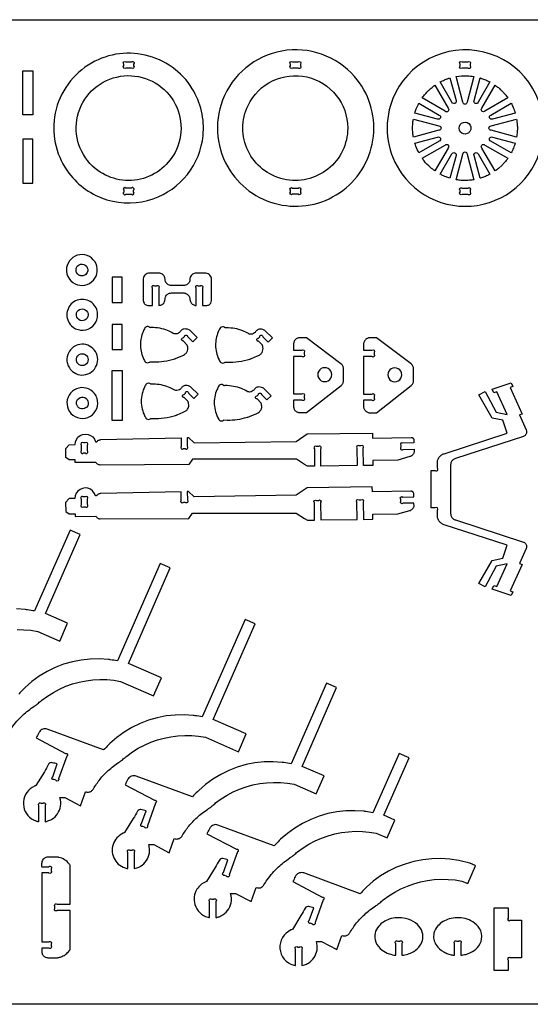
# Model space of a CAD drawing. Extents: x -56 to 89, y -25 to 54.
# Tile 3 of 5: x -9 to 31, y -25 to 54. Entities that reach past the tile are written whole.
import ezdxf

# ---------------------------------------------------------------- set-up
doc = ezdxf.new("R2010")
doc.units = 0
doc.header["$MEASUREMENT"] = 0
doc.layers.get('0').update_dxf_attribs({"linetype": 'CONTINUOUS'})
doc.layers.add('SECTIONCUTEDGES', color=18, linetype='CONTINUOUS')

msp = doc.modelspace()

# ---------------------------------------------------------------- linework, layer by layer
for points in [[(88.794, 53.577), (88.794, -25.029), (-56.222, -25.029), (-56.222, 53.577)], [(-8.448, 45.982), (-9.245, 45.982), (-9.245, 49.482), (-8.448, 49.482)], [(-1.311, 21.574), (-2.108, 21.574), (-2.108, 25.561), (-1.311, 25.561)]]:
    msp.add_lwpolyline(points, close=True)
at = {"layer": 'SECTIONCUTEDGES'}
for points in [[(7.309, 41.519, 0.43471), (16.311, 39.949, 0.435012), (17.247, 49.034, 0.263114), (11.446, 51.075, 0.263168), (6.708, 47.157, 0.118408), (6.332, 44.264, 0.118485)], [(21.028, 41.274, 0.325322), (28.015, 38.983, 0.325497), (32.341, 44.924, 0.371858), (27.008, 51.104, 0.371962), (20.117, 46.731, 0.115164), (19.935, 43.894, 0.115322)], [(-5.564, 41.32, 0.158451), (-2.528, 39.205, 0.158579), (1.169, 39.281, 0.143083), (3.898, 41.226, 0.143219), (5.149, 44.332, 0.081543), (5.024, 46.277, 0.08205), (4.286, 48.069, 0.41824), (-4.019, 49.96, 0.217104), (-6.709, 45.81, 0.09957), (-6.588, 43.445, 0.099953)], [(-1.016, 50.215), (-0.573, 50.215, -1), (-0.396, 50.038), (-0.396, 49.891, -1), (-0.573, 49.715), (-1.016, 49.715, -1), (-1.193, 49.891), (-1.193, 50.038, -1)], [(12.298, 50.215), (12.741, 50.215, -1), (12.918, 50.038), (12.918, 49.891, -1), (12.741, 49.715), (12.298, 49.715, -1), (12.121, 49.891), (12.121, 50.038, -1)], [(26.294, 49.712), (25.851, 49.712, -1), (25.674, 49.888), (25.674, 50.035, -1), (25.851, 50.212), (26.294, 50.212, -1), (26.471, 50.035), (26.471, 49.888, -1)], [(-3.459, 41.697, -0.621062), (-1.743, 49.001, -0.621375), (3.016, 43.204, -0.233521), (0.149, 40.85, -0.233759)], [(16.699, 44.925, -0.481507), (11.584, 40.845, -0.481693), (8.745, 46.739, -0.349808), (13.447, 49.003, -0.349977)], [(24.864, 48.929), (25.35, 47.117, -1), (25.026, 46.983), (24.088, 48.606, -0.012176), (24.44, 48.774, -0.019565), (24.665, 48.864, -0.009363), (24.764, 48.897, 0.003121)], [(26.787, 49.044), (26.24, 47.002, -1), (25.898, 47.002), (25.351, 49.044, -0.057699), (26.247, 49.1, -0.024823)], [(28.052, 48.61), (27.112, 46.983, -1), (26.788, 47.117), (27.274, 48.932, 0.006199), (27.293, 48.927, -0.0186), (27.312, 48.922), (27.7, 48.78, -0.018388), (27.877, 48.697, 0.006129)], [(23.662, 48.345), (24.72, 46.513, -1), (24.478, 46.272), (22.648, 47.329, -0.014778), (22.894, 47.642, -0.028539), (23.18, 47.949, -0.018438), (23.358, 48.106, -0.011345)], [(29.491, 47.33), (27.66, 46.272, -1), (27.419, 46.514), (28.476, 48.344, 0.006303), (28.606, 48.25, -0.01891), (28.734, 48.153, -0.017187), (28.888, 48.017, -0.012321), (29.09, 47.817, -0.018926), (29.257, 47.629, -0.012469)], [(22.384, 46.904), (24.009, 45.966, -1), (23.875, 45.642), (22.064, 46.127, -0.012918), (22.175, 46.449, -0.018758), (22.266, 46.666, -0.010898), (22.324, 46.785, 0.003632)], [(30.076, 46.127), (28.264, 45.642, -1), (28.129, 45.966), (29.753, 46.904, -0.026072), (29.914, 46.567, -0.02074)], [(21.948, 45.64), (23.99, 45.093, -1), (23.99, 44.752), (21.948, 44.205, 0.006429), (21.924, 44.352, -0.01929), (21.903, 44.5), (21.881, 44.923), (21.903, 45.345, -0.018896), (21.923, 45.493, 0.006298)], [(30.191, 44.205), (28.148, 44.752, -1), (28.148, 45.093), (30.19, 45.641, -0.005477), (30.229, 45.33, -0.027167), (30.252, 44.945, -0.022163), (30.24, 44.623, -0.016966)], [(26.251, 44.483, -0.761731), (25.689, 45.206, -0.761062), (26.542, 44.874, -0.135678), (26.451, 44.639, -0.135247)], [(22.06, 43.717), (23.875, 44.203, -1), (24.009, 43.879), (22.385, 42.942, -0.020623), (22.144, 43.473, -0.019978), (22.07, 43.68, -0.019766), (22.065, 43.698, 0.006588)], [(29.754, 42.942), (28.13, 43.88, -1), (28.264, 44.203), (30.075, 43.718, -0.023422), (29.936, 43.331, -0.022486)], [(22.647, 42.516), (24.478, 43.573, -1), (24.72, 43.332), (23.663, 41.501, -0.019294), (23.315, 41.777, -0.045903), (22.809, 42.3, -0.008546), (22.733, 42.397, -0.007227)], [(28.476, 41.501), (27.419, 43.332, -1), (27.66, 43.573), (29.491, 42.516, -0.014529), (29.22, 42.17, -0.022653), (29.03, 41.962), (28.734, 41.693, -0.018394), (28.606, 41.595, 0.006131)], [(24.088, 41.238), (25.026, 42.862, -1), (25.35, 42.728), (24.865, 40.917, -0.012234), (24.552, 41.025, -0.017991), (24.345, 41.111, -0.010478), (24.216, 41.174, 0.003492)], [(25.351, 40.801), (25.899, 42.844, -1), (26.24, 42.844), (26.787, 40.802, -0.013089), (26.422, 40.757, -0.036535), (25.861, 40.744, -0.015577), (25.635, 40.762, -0.012352)], [(27.275, 40.914), (26.789, 42.728, -1), (27.112, 42.862), (28.052, 41.236, 0.006248), (27.877, 41.148, -0.018746), (27.7, 41.065), (27.312, 40.923, -0.018599), (27.294, 40.918, 0.006199)], [(-1.016, 39.636), (-0.573, 39.636, 1), (-0.396, 39.813), (-0.396, 39.96, 1), (-0.573, 40.136), (-1.016, 40.136, 1), (-1.193, 39.96), (-1.193, 39.813, 1)], [(12.298, 40.136), (12.741, 40.136, -1), (12.918, 39.96), (12.918, 39.813, -1), (12.741, 39.636), (12.298, 39.636, -1), (12.121, 39.813), (12.121, 39.96, -1)], [(26.471, 39.957), (26.471, 39.81, -1), (26.294, 39.634), (25.851, 39.634, -1), (25.674, 39.81), (25.674, 39.957, -1), (25.851, 40.134), (26.294, 40.134, -1)], [(-5.403, 32.725, 0.75949), (-3.337, 33.89, 0.759547), (-5.708, 33.961, 0.136656), (-5.727, 33.3, 0.136693)], [(-4.883, 33.277, -0.296821), (-4.955, 33.805, -0.226812), (-4.651, 34.053, -0.287658), (-4.166, 33.891, -0.292131), (-4.106, 33.39, -0.2076), (-4.385, 33.149, -0.142803), (-4.674, 33.143, -0.06574), (-4.769, 33.183, -0.08291)], [(1.107, 30.765), (1.107, 32.148, 0.08601), (1.097, 32.165, -0.186349), (1.071, 32.239, -0.284949), (1.143, 32.349, -0.285005), (1.274, 32.333, -0.066648), (1.279, 32.329, 0.145329), (1.284, 32.325), (1.442, 32.325, 0.08601), (1.459, 32.335, -0.186349), (1.534, 32.361, -0.284949), (1.644, 32.289, -0.285005), (1.628, 32.158, -0.066648), (1.623, 32.153, 0.145329), (1.619, 32.148), (1.619, 30.765, 0.052408), (1.765, 30.79, 0.128325), (1.971, 30.911, 0.197605), (2.115, 31.256, -0.097222), (2.155, 31.453, -0.148336), (2.333, 31.67, -0.139985), (2.615, 31.761), (3.599, 31.761, -0.145828), (3.889, 31.664, -0.209993), (4.092, 31.328, -0.026239), (4.1, 31.237, 0.09194), (4.135, 31.072, 0.131652), (4.291, 30.868, 0.131653), (4.53, 30.769, 0.024549), (4.562, 30.766, -0.008181), (4.595, 30.765), (4.595, 32.148, 0.08601), (4.585, 32.165, -0.186349), (4.558, 32.239, -0.284949), (4.631, 32.349, -0.285005), (4.762, 32.333, -0.066648), (4.766, 32.329, 0.145329), (4.771, 32.325), (4.918, 32.325, 0.079593), (4.937, 32.336, -0.210465), (5.024, 32.36, -0.269976), (5.123, 32.281, -0.269963), (5.103, 32.157, -0.065724), (5.098, 32.153, 0.145463), (5.095, 32.148), (5.095, 30.765, 0.002017), (5.451, 30.768, 0.096696), (5.584, 30.796, 0.147636), (5.757, 30.939, 0.140954), (5.828, 31.163), (5.828, 32.848, 0.17911), (5.693, 33.185, 0.186027), (5.381, 33.343, 0.012625), (5.364, 33.345, 0.006307), (5.33, 33.346), (4.595, 33.346, 0.145828), (4.305, 33.249, 0.209993), (4.101, 32.913, 0.026239), (4.094, 32.822, -0.09194), (4.059, 32.657, -0.148336), (3.881, 32.441, -0.139985), (3.599, 32.35), (2.615, 32.35, -0.145828), (2.325, 32.447, -0.209993), (2.121, 32.783, -0.026239), (2.114, 32.874, 0.09194), (2.079, 33.039, 0.148336), (1.901, 33.255, 0.139985), (1.619, 33.346), (0.872, 33.346, 0.17911), (0.535, 33.211, 0.186027), (0.377, 32.899, 0.012625), (0.375, 32.882, 0.006307), (0.374, 32.848), (0.374, 31.163, 0.17911), (0.482, 30.894, 0.185411), (0.732, 30.767, 0.029365), (0.807, 30.764, -0.004893)], [(-5.371, 29.147, 0.351914), (-3.838, 28.98, 0.351881), (-3.345, 30.441, 0.47942), (-5.163, 31.055, 0.479384)], [(-4.866, 29.717, -0.256361), (-4.951, 30.165, -0.256996), (-4.619, 30.476, -0.591095), (-4.053, 29.872, -0.591899)], [(4.335, 27.858), (4.675, 28.194), (4.107, 28.767, 0.061834), (4.025, 28.817, 0.071753), (3.798, 28.881, 0.070796), (3.623, 28.881, 0.180454), (3.382, 28.747, 0.028701), (3.324, 28.672, -0.064537), (3.261, 28.6, -0.217452), (2.891, 28.49, -0.101565), (2.772, 28.532, 0.041153), (2.319, 28.758, 0.049712), (1.689, 28.938, 0.047932), (1.013, 28.996, 0.029051), (0.935, 28.99, -0.120977), (0.916, 28.992, -0.127528), (0.897, 29.005, 0.109877), (0.826, 29.058, 0.146598), (0.679, 29.078, 0.139937), (0.538, 29.012, 0.08355), (0.503, 28.97, 0.02938), (0.352, 28.668, 0.101616), (0.141, 27.639, 0.099445), (0.352, 26.587, 0.034322), (0.499, 26.295, 0.123945), (0.563, 26.23, 0.1368), (0.717, 26.187, 0.136799), (0.871, 26.23, 0.077822), (0.892, 26.248, -0.14103), (0.916, 26.263), (1.182, 26.25, 0.043069), (2.027, 26.304, 0.041404), (2.884, 26.507, 0.004978), (2.962, 26.534, 0.008098), (3.01, 26.551), (3.486, 26.753, 0.024375), (3.675, 26.853, 0.129126), (3.857, 27.038, 0.09051), (3.926, 27.235, 0.090384), (3.922, 27.445, 0.012931), (3.891, 27.58, 0.06611), (3.881, 27.606), (3.559, 27.93, 0.08601), (3.54, 27.935, -0.186349), (3.469, 27.969, -0.284949), (3.443, 28.098, -0.285005), (3.547, 28.179, -0.066648), (3.554, 28.179, 0.145329), (3.56, 28.18), (3.664, 28.283, 0.08601), (3.669, 28.302, -0.186349), (3.703, 28.373, -0.284949), (3.833, 28.399, -0.285005), (3.913, 28.295, -0.066648), (3.913, 28.288, 0.145329), (3.914, 28.282)], [(10.341, 27.837), (10.681, 28.174), (10.114, 28.746, 0.061834), (10.031, 28.796, 0.071753), (9.805, 28.861, 0.070796), (9.63, 28.86, 0.180454), (9.389, 28.727, 0.028701), (9.331, 28.651, -0.064537), (9.268, 28.58, -0.217452), (8.898, 28.469, -0.101565), (8.779, 28.512, 0.041153), (8.325, 28.737, 0.049712), (7.696, 28.918, 0.047932), (7.019, 28.975, 0.029051), (6.942, 28.969, -0.120977), (6.922, 28.972, -0.143915), (6.899, 28.989, 0.106181), (6.857, 29.025, 0.153336), (6.696, 29.057, 0.153374), (6.545, 28.992, 0.08355), (6.51, 28.949, 0.02938), (6.359, 28.648, 0.105944), (6.148, 27.573, 0.10377), (6.396, 26.483, 0.006426), (6.416, 26.442, 0.006464), (6.436, 26.402, 0.0153), (6.512, 26.267, 0.121465), (6.57, 26.209, 0.1368), (6.724, 26.166, 0.136799), (6.877, 26.209, 0.078657), (6.899, 26.227, -0.143569), (6.922, 26.242, -0.1092), (6.949, 26.244, 0.026431), (7.056, 26.234, 0.044729), (7.984, 26.278, 0.044729), (8.89, 26.486, 0.004978), (8.969, 26.513, 0.008098), (9.016, 26.53), (9.492, 26.732, 0.024375), (9.682, 26.832, 0.129126), (9.863, 27.017, 0.09051), (9.935, 27.219, 0.094759), (9.929, 27.424, 0.002266), (9.899, 27.554, 0.072469), (9.887, 27.585), (9.566, 27.909, 0.08601), (9.546, 27.914, -0.186349), (9.475, 27.948, -0.284949), (9.449, 28.078, -0.285005), (9.554, 28.158, -0.066648), (9.56, 28.158, 0.145329), (9.567, 28.159), (9.671, 28.262, 0.08601), (9.676, 28.281, -0.186349), (9.71, 28.352, -0.284949), (9.839, 28.379, -0.285005), (9.92, 28.274, -0.066648), (9.92, 28.268, 0.145329), (9.921, 28.261)], [(-5.41, 25.613, 0.275549), (-4.203, 25.245, 0.275918), (-3.307, 26.132, 0.271811), (-3.651, 27.331, 0.271922), (-4.865, 27.615, 0.199937), (-5.584, 27.014, 0.143119), (-5.723, 26.314, 0.083089), (-5.628, 25.945, 0.079579)], [(12.376, 27.191), (13.036, 27.191, -1), (13.213, 27.014), (13.213, 26.867, -1), (13.036, 26.691), (12.376, 26.691), (12.376, 23.703), (13.036, 23.703, -1), (13.213, 23.526), (13.213, 23.379, -1), (13.036, 23.203), (12.376, 23.203), (12.376, 22.707), (12.379, 22.656), (12.386, 22.606), (12.398, 22.559), (12.415, 22.513), (12.436, 22.469), (12.461, 22.428), (12.49, 22.39), (12.522, 22.355), (12.557, 22.322), (12.596, 22.294), (12.637, 22.269), (12.68, 22.248), (12.726, 22.231), (12.774, 22.219), (12.823, 22.211), (12.874, 22.209), (13.396, 22.209), (16.168, 24.369), (16.211, 24.407), (16.249, 24.449), (16.282, 24.495), (16.31, 24.544), (16.331, 24.595), (16.347, 24.649), (16.357, 24.705), (16.36, 24.762), (16.36, 25.714), (16.357, 25.772), (16.347, 25.829), (16.33, 25.884), (16.307, 25.937), (16.279, 25.987), (16.245, 26.033), (16.205, 26.075), (16.161, 26.113), (13.396, 28.185), (12.874, 28.185), (12.823, 28.182), (12.774, 28.175), (12.726, 28.162), (12.68, 28.146), (12.637, 28.125), (12.596, 28.1), (12.557, 28.071), (12.522, 28.039), (12.49, 28.004), (12.461, 27.965), (12.436, 27.924), (12.415, 27.881), (12.398, 27.835), (12.386, 27.787), (12.379, 27.738), (12.376, 27.687)], [(18.119, 22.345), (18.154, 22.313), (18.192, 22.285), (18.233, 22.26), (18.277, 22.239), (18.323, 22.222), (18.37, 22.21), (18.42, 22.202), (18.471, 22.2), (18.993, 22.2), (21.765, 24.36), (21.808, 24.398), (21.846, 24.44), (21.879, 24.486), (21.906, 24.535), (21.928, 24.586), (21.944, 24.64), (21.954, 24.696), (21.957, 24.753), (21.957, 25.705), (21.953, 25.763), (21.943, 25.82), (21.927, 25.875), (21.904, 25.928), (21.876, 25.977), (21.842, 26.024), (21.802, 26.066), (21.757, 26.104), (18.993, 28.176), (18.471, 28.176), (18.42, 28.173), (18.37, 28.166), (18.323, 28.153), (18.277, 28.137), (18.233, 28.116), (18.192, 28.091), (18.154, 28.062), (18.119, 28.03), (18.086, 27.994), (18.058, 27.956), (18.033, 27.915), (18.012, 27.872), (17.995, 27.826), (17.983, 27.778), (17.975, 27.729), (17.973, 27.678), (17.973, 27.182), (18.633, 27.182, -1), (18.809, 27.005), (18.809, 26.858, -1), (18.633, 26.682), (17.973, 26.682), (17.973, 23.694), (18.633, 23.694, -1), (18.809, 23.517), (18.809, 23.37, -1), (18.633, 23.194), (17.973, 23.194), (17.973, 22.698), (17.975, 22.647), (17.983, 22.597), (17.995, 22.55), (18.012, 22.504), (18.033, 22.46), (18.058, 22.419), (18.086, 22.381)], [(-4.904, 26.195, -0.155223), (-4.966, 26.496, -0.313109), (-4.618, 26.898, -0.57487), (-4.044, 26.315, -0.57607), (-4.834, 26.105, -0.029852), (-4.877, 26.154, -0.039166)], [(4.409, 23.34), (4.748, 23.677), (4.181, 24.249, 0.061834), (4.099, 24.299, 0.071753), (3.872, 24.364, 0.070796), (3.697, 24.363, 0.180454), (3.456, 24.23, 0.028701), (3.398, 24.154, -0.064537), (3.335, 24.083, -0.217452), (2.965, 23.973, -0.101565), (2.846, 24.015, 0.041153), (2.393, 24.24, 0.046108), (1.799, 24.415, 0.046145), (1.183, 24.479), (0.99, 24.475, -0.12534), (0.971, 24.488, 0.109514), (0.9, 24.541, 0.209609), (0.682, 24.543, 0.125437), (0.592, 24.475, 0.040174), (0.574, 24.448, 0.008606), (0.503, 24.315, 0.118988), (0.213, 23.11, 0.118988), (0.503, 21.905, 0.017441), (0.578, 21.772, 0.121465), (0.637, 21.712, 0.1368), (0.791, 21.669, 0.136799), (0.945, 21.712, 0.078657), (0.966, 21.73, -0.143569), (0.99, 21.745, -0.1092), (1.016, 21.747, 0.026431), (1.123, 21.737, 0.044729), (2.052, 21.781, 0.044729), (2.958, 21.99, 0.004978), (3.036, 22.016, 0.008098), (3.084, 22.034), (3.56, 22.235, 0.030376), (3.757, 22.343, 0.135943), (3.949, 22.553, 0.086245), (4.003, 22.732, 0.081858), (3.996, 22.928, 0.012931), (3.965, 23.063, 0.06611), (3.954, 23.088), (3.633, 23.412, 0.08601), (3.614, 23.417, -0.186349), (3.543, 23.452, -0.284949), (3.517, 23.581, -0.285005), (3.621, 23.662, -0.066648), (3.628, 23.662, 0.145329), (3.634, 23.662), (3.738, 23.766, 0.08601), (3.743, 23.785, -0.186349), (3.777, 23.856, -0.284949), (3.907, 23.882, -0.285005), (3.987, 23.778, -0.066648), (3.987, 23.771, 0.145329), (3.988, 23.765)], [(10.237, 23.224), (10.576, 23.561), (10.009, 24.133, 0.061834), (9.927, 24.183, 0.071753), (9.7, 24.248, 0.070796), (9.525, 24.247, 0.180454), (9.284, 24.114, 0.028701), (9.226, 24.038, -0.064537), (9.163, 23.967, -0.217452), (8.793, 23.856, -0.101565), (8.674, 23.899, 0.041153), (8.22, 24.124, 0.049712), (7.591, 24.305, 0.047932), (6.914, 24.362, 0.030378), (6.837, 24.356, -0.12906), (6.817, 24.359, -0.124737), (6.804, 24.368, 0.087165), (6.753, 24.412, 0.160133), (6.595, 24.446, 0.153374), (6.44, 24.379, 0.08355), (6.405, 24.336, 0.02938), (6.254, 24.035, 0.114664), (6.046, 22.869, 0.112453), (6.374, 21.708, 0.018916), (6.409, 21.651, 0.113433), (6.465, 21.596, 0.1368), (6.619, 21.553, 0.136799), (6.773, 21.596, 0.077822), (6.794, 21.614, -0.14103), (6.817, 21.629), (7.084, 21.616, 0.039745), (7.88, 21.662, 0.039745), (8.658, 21.833, 0.006634), (8.81, 21.881, 0.009757), (8.911, 21.917), (9.388, 22.119, 0.030376), (9.584, 22.226, 0.135943), (9.777, 22.437, 0.086245), (9.831, 22.615, 0.081858), (9.824, 22.811, 0.012931), (9.793, 22.947, 0.06611), (9.782, 22.972), (9.461, 23.296, 0.08601), (9.442, 23.301, -0.186349), (9.371, 23.335, -0.284949), (9.344, 23.465, -0.285005), (9.449, 23.545, -0.066648), (9.455, 23.545, 0.145329), (9.462, 23.546), (9.566, 23.649, 0.08601), (9.571, 23.668, -0.186349), (9.605, 23.739, -0.284949), (9.734, 23.766, -0.285005), (9.815, 23.661, -0.066648), (9.815, 23.655, 0.145329), (9.816, 23.648)], [(28.235, 8.107), (28.369, 8.399), (28.598, 8.325), (29.429, 10.133), (28.565, 9.945), (27.675, 8.296), (27.181, 8.557), (28.246, 10.412), (29.088, 10.596), (29.423, 11.628), (24.396, 13.259), (24.334, 13.282), (24.274, 13.311), (24.216, 13.344), (24.162, 13.382), (24.11, 13.424), (24.063, 13.47), (24.019, 13.52), (23.98, 13.574), (23.946, 13.631), (23.916, 13.69), (23.891, 13.752), (23.872, 13.815), (23.872, 14.423, 1), (23.695, 14.6), (23.379, 14.6), (23.379, 17.589), (23.695, 17.589, 1), (23.872, 17.765), (23.872, 18.374), (23.891, 18.437), (23.916, 18.499), (23.946, 18.558), (23.98, 18.615), (24.019, 18.668), (24.063, 18.718), (24.11, 18.765), (24.162, 18.807), (24.216, 18.845), (24.274, 18.878), (24.334, 18.906), (24.396, 18.929), (29.423, 20.56), (29.088, 21.593), (28.246, 21.776), (27.181, 23.631), (27.675, 23.892), (28.565, 22.244), (29.429, 22.055), (28.598, 23.864), (28.369, 23.79), (28.235, 24.082), (29.762, 24.577), (29.896, 24.285), (29.667, 24.211), (30.639, 22.096), (30.41, 22.021), (30.956, 20.832), (30.975, 20.782), (30.987, 20.73), (30.991, 20.677), (30.987, 20.624), (30.977, 20.572), (30.959, 20.522), (30.934, 20.474), (30.903, 20.431), (30.866, 20.393), (30.824, 20.36), (30.778, 20.333), (30.729, 20.313), (25.299, 18.552), (25.246, 18.531), (25.195, 18.505), (25.147, 18.474), (25.103, 18.438), (25.062, 18.398), (25.026, 18.354), (24.995, 18.306), (24.969, 18.255), (24.949, 18.202), (24.934, 18.147), (24.925, 18.09), (24.922, 18.033), (24.922, 14.155), (24.925, 14.098), (24.934, 14.042), (24.949, 13.987), (24.969, 13.934), (24.995, 13.883), (25.026, 13.835), (25.062, 13.791), (25.103, 13.75), (25.147, 13.714), (25.195, 13.683), (25.246, 13.657), (25.299, 13.637), (30.729, 11.875), (30.778, 11.855), (30.824, 11.829), (30.866, 11.796), (30.903, 11.757), (30.934, 11.714), (30.959, 11.667), (30.977, 11.617), (30.987, 11.565), (30.991, 11.512), (30.987, 11.459), (30.975, 11.407), (30.956, 11.357), (30.41, 10.167), (30.639, 10.093), (29.667, 7.978), (29.896, 7.904), (29.762, 7.612)], [(-5.403, 22.147, 0.173943), (-4.675, 21.76, 0.17116), (-3.854, 21.922, 0.170359), (-3.346, 22.525, 0.164201), (-3.317, 23.34, 0.092351), (-3.513, 23.724, 0.167008), (-4.184, 24.166, 0.331227), (-5.545, 23.609, 0.331553)], [(-4.918, 22.769, -0.600683), (-4.424, 23.443, -0.6007), (-4.141, 22.656, -0.249453), (-4.56, 22.506, -0.249466)], [(-5.818, 18.621), (-5.823, 19.337), (-5.546, 19.646), (-5.077, 19.653), (-5.052, 19.868), (-4.972, 20.07), (-4.842, 20.245), (-4.672, 20.379), (-4.472, 20.465), (-4.257, 20.497), (-4.041, 20.472), (-3.84, 20.392), (-3.665, 20.262), (-3.53, 20.092), (-3.444, 19.892), (-3.435, 19.885), (-3.425, 19.88), (-3.414, 19.876), (-3.403, 19.873), (-3.391, 19.872), (-3.38, 19.872), (-3.368, 19.874), (-3.357, 19.877), (-3.347, 19.881), (-3.337, 19.887), (-3.328, 19.895), (-3.32, 19.903), (-3.286, 19.939), (-3.248, 19.971), (-3.206, 19.998), (-3.162, 20.019), (-3.115, 20.035), (-3.066, 20.045), (-3.017, 20.05), (3.396, 20.199), (3.405, 19.506, 1), (3.584, 19.332), (3.73, 19.333, 1), (3.905, 19.512), (3.896, 20.211), (3.986, 20.213), (4.438, 19.794), (12.593, 19.915), (13.47, 20.501), (18.672, 20.578), (18.678, 20.179), (21.761, 20.229), (21.79, 20.228), (21.819, 20.223), (21.848, 20.215), (21.874, 20.202), (21.899, 20.187), (21.921, 20.167), (21.941, 20.145), (21.957, 20.121), (21.97, 20.095), (21.979, 20.067), (21.985, 20.038), (21.986, 20.009), (21.992, 19.787), (21.116, 19.773, 1), (20.942, 19.593), (20.945, 19.447, 1), (21.124, 19.273), (21.998, 19.287), (22.001, 19.039), (21.99, 18.999), (21.975, 18.96), (21.956, 18.923), (21.935, 18.887), (21.91, 18.853), (21.882, 18.822), (21.852, 18.793), (21.819, 18.767), (21.784, 18.745), (21.747, 18.725), (21.708, 18.709), (21.669, 18.696), (20.714, 18.424), (18.702, 18.392), (18.708, 17.993), (17.958, 17.982), (17.939, 19.373, 1), (17.76, 19.547), (17.613, 19.545, 1), (17.439, 19.366), (17.458, 17.977), (14.561, 17.941), (14.543, 19.325, 1), (14.364, 19.5), (14.218, 19.498, 1), (14.043, 19.319), (14.061, 17.934), (13.497, 17.93), (13.254, 18.067), (12.598, 18.493), (4.304, 18.493), (4.011, 18.069), (-3.063, 18.022), (-3.123, 18.03), (-3.18, 18.045), (-3.234, 18.069), (-3.285, 18.1), (-3.33, 18.138), (-3.37, 18.181), (-3.403, 18.231), (-5.067, 18.219), (-5.069, 18.43), (-5.538, 18.427)], [(-4.082, 19.166), (-4.085, 19.609, 1), (-4.262, 19.785), (-4.409, 19.784, 1), (-4.585, 19.606), (-4.582, 19.163, 1), (-4.404, 18.987), (-4.257, 18.988, 1)], [(-5.824, 14.319), (-5.544, 14.125), (-5.074, 14.128), (-5.073, 13.917), (-3.409, 13.928), (-3.376, 13.879), (-3.336, 13.835), (-3.29, 13.798), (-3.24, 13.767), (-3.186, 13.743), (-3.128, 13.727), (-3.069, 13.719), (4.005, 13.767), (4.299, 14.191), (12.592, 14.191), (13.249, 13.764), (13.491, 13.627), (14.055, 13.632), (14.038, 15.017, -1), (14.212, 15.196), (14.359, 15.197, -1), (14.538, 15.023), (14.555, 13.638), (17.453, 13.674), (17.433, 15.063, -1), (17.607, 15.243), (17.754, 15.245, -1), (17.933, 15.07), (17.953, 13.68), (18.703, 13.691), (18.696, 14.09), (20.708, 14.122), (21.663, 14.393), (21.703, 14.406), (21.741, 14.422), (21.778, 14.442), (21.813, 14.465), (21.846, 14.491), (21.876, 14.52), (21.904, 14.551), (21.929, 14.584), (21.951, 14.62), (21.969, 14.658), (21.984, 14.697), (21.996, 14.737), (21.992, 14.984), (21.119, 14.97, -1), (20.939, 15.144), (20.937, 15.291, -1), (21.111, 15.47), (21.987, 15.484), (21.981, 15.706), (21.979, 15.736), (21.974, 15.764), (21.965, 15.792), (21.952, 15.819), (21.935, 15.843), (21.916, 15.865), (21.893, 15.884), (21.869, 15.9), (21.842, 15.912), (21.814, 15.921), (21.785, 15.926), (21.755, 15.926), (18.672, 15.877), (18.666, 16.275), (13.464, 16.198), (12.588, 15.613), (4.433, 15.492), (3.981, 15.91), (3.89, 15.908), (3.899, 15.21, -1), (3.724, 15.031), (3.578, 15.029, -1), (3.399, 15.204), (3.39, 15.897), (-3.022, 15.747), (-3.072, 15.743), (-3.12, 15.733), (-3.167, 15.717), (-3.212, 15.695), (-3.253, 15.668), (-3.292, 15.637), (-3.326, 15.601), (-3.334, 15.592), (-3.343, 15.585), (-3.352, 15.579), (-3.363, 15.574), (-3.374, 15.571), (-3.386, 15.569), (-3.397, 15.569), (-3.409, 15.57), (-3.42, 15.573), (-3.431, 15.577), (-3.441, 15.583), (-3.45, 15.59), (-3.536, 15.789), (-3.671, 15.96), (-3.845, 16.089), (-4.047, 16.169), (-4.263, 16.195), (-4.478, 16.163), (-4.677, 16.077), (-4.848, 15.942), (-4.977, 15.768), (-5.057, 15.566), (-5.083, 15.35), (-5.552, 15.343), (-5.829, 15.035)], [(-4.409, 14.685), (-4.263, 14.686, 1), (-4.087, 14.864), (-4.09, 15.307, 1), (-4.268, 15.483), (-4.415, 15.482, 1), (-4.59, 15.304), (-4.587, 14.86, 1)], [(-7.959, -10.452), (-7.959, -9.156, 0.08601), (-7.969, -9.139, -0.186349), (-7.995, -9.064, -0.284949), (-7.923, -8.954, -0.285005), (-7.792, -8.97, -0.066648), (-7.787, -8.975, 0.145329), (-7.782, -8.979), (-7.636, -8.979, 0.08601), (-7.619, -8.969, -0.186349), (-7.544, -8.942, -0.284949), (-7.434, -9.015, -0.285005), (-7.45, -9.146, -0.066648), (-7.455, -9.151, 0.145329), (-7.459, -9.156), (-7.459, -10.452, 0.020963), (-7.24, -10.394, 0.061647), (-6.933, -10.256, 0.220567), (-6.237, -9.218, 0.114184), (-6.286, -8.522), (-5.888, -8.522), (-4.646, -9.178), (-4.248, -8.056, 0.110316), (-3.993, -8.084, 0.121881), (-3.774, -8.003, 0.112814), (-3.614, -7.831, -0.038886), (-3.081, -7.058, -0.039453), (-2.431, -6.375, -0.033728), (-1.564, -5.695, -0.013715), (-1.466, -5.633, 0.024577), (-1.37, -5.568, 0.026089), (-1.22, -5.444, -0.020061), (-0.945, -5.21), (-0.496, -4.883), (-0.025, -4.59), (0.466, -4.331), (0.975, -4.108), (1.498, -3.922), (2.033, -3.774), (2.577, -3.665), (3.128, -3.595), (3.683, -3.565), (4.238, -3.574), (4.791, -3.624), (5.339, -3.713), (7.968, -4.863), (8.593, -3.434), (5.964, -2.284), (9.302, 5.348), (8.504, 5.699), (5.087, -2.078, -0.002171), (4.514, -1.986, 0.013028), (4.37, -1.967), (3.646, -1.918), (2.921, -1.933), (2.199, -2.01), (1.487, -2.15), (0.79, -2.351), (0.113, -2.611), (-0.539, -2.929), (-1.161, -3.303), (-1.748, -3.729), (-2.296, -4.205, 0.013028), (-2.399, -4.307, -0.002171), (-2.801, -4.726), (-7.292, -3.063, 0.161142), (-7.651, -3.063, 0.167596), (-7.926, -3.273, 0.03262), (-7.981, -3.367, -0.002417), (-8.175, -3.758), (-5.826, -4.998, 0.09055), (-5.805, -4.996, -0.212359), (-5.723, -5.008, -0.269976), (-5.669, -5.111, -0.269963), (-5.732, -5.209, -0.070277), (-5.737, -5.211, 0.159377), (-5.742, -5.214), (-6.387, -7.031, 0.076692), (-6.383, -7.054, -0.209964), (-6.391, -7.145, -0.269976), (-6.501, -7.211, -0.269963), (-6.613, -7.148, -0.064517), (-6.616, -7.142, 0.141785), (-6.619, -7.136), (-6.755, -7.082, 0.088915), (-6.774, -7.085, -0.186846), (-6.851, -7.084, -0.284949), (-6.927, -6.979, -0.285005), (-6.867, -6.865, -0.067854), (-6.861, -6.862, 0.149011), (-6.856, -6.859), (-6.494, -5.84, 0.000984), (-6.905, -5.742, 0.161021), (-7.058, -5.755, 0.167951), (-7.184, -5.87, -0.009744), (-7.52, -6.457), (-8.21, -7.572, -0.104608), (-8.232, -7.583, 0.035992), (-8.323, -7.617, 0.271691), (-9.197, -8.855, 0.272097), (-8.542, -10.219, 0.041095), (-8.329, -10.338, 0.04113), (-8.1, -10.421, 0.017881), (-8.029, -10.437, -0.00596)], [(-0.863, -14.199), (-0.863, -12.903, 0.08601), (-0.874, -12.886, -0.186349), (-0.9, -12.811, -0.284949), (-0.827, -12.701, -0.285005), (-0.696, -12.717, -0.066648), (-0.692, -12.722, 0.145329), (-0.687, -12.726), (-0.54, -12.726, 0.08601), (-0.523, -12.716, -0.186349), (-0.449, -12.689, -0.284949), (-0.339, -12.762, -0.285005), (-0.355, -12.893, -0.066648), (-0.359, -12.898, 0.145329), (-0.363, -12.903), (-0.363, -14.199, 0.020963), (-0.145, -14.141, 0.061647), (0.162, -14.003, 0.220567), (0.858, -12.965, 0.114184), (0.809, -12.269), (1.207, -12.269), (2.449, -12.925), (2.847, -11.803, 0.110316), (3.102, -11.831, 0.121881), (3.321, -11.75, 0.112814), (3.482, -11.578, -0.038886), (4.015, -10.805, -0.039453), (4.664, -10.122, -0.033728), (5.531, -9.442, -0.013715), (5.629, -9.38, 0.024577), (5.726, -9.315, 0.026089), (5.875, -9.191, -0.020061), (6.15, -8.957), (6.599, -8.63), (7.071, -8.337), (7.562, -8.078), (8.07, -7.855), (8.593, -7.669), (9.128, -7.521), (9.673, -7.412), (10.224, -7.342), (10.778, -7.312), (11.333, -7.321), (11.886, -7.371), (12.434, -7.46), (14.187, -8.227), (14.812, -6.798), (13.059, -6.031), (15.814, 0.268), (15.013, 0.619), (12.182, -5.825, -0.002171), (11.609, -5.733, 0.013028), (11.465, -5.714), (10.741, -5.665), (10.016, -5.68), (9.294, -5.757), (8.582, -5.897), (7.885, -6.098), (7.208, -6.358), (6.556, -6.676), (5.934, -7.05), (5.347, -7.476), (4.799, -7.952, 0.013028), (4.696, -8.054, -0.002171), (4.294, -8.473), (-0.197, -6.81, 0.161142), (-0.556, -6.81, 0.167596), (-0.831, -7.02, 0.03262), (-0.885, -7.114, -0.002417), (-1.079, -7.505), (1.269, -8.745, 0.09698), (1.287, -8.743, -0.188225), (1.36, -8.748, -0.284949), (1.427, -8.851, -0.285005), (1.364, -8.956, -0.071202), (1.359, -8.958, 0.159243), (1.353, -8.961), (0.709, -10.778, 0.076692), (0.712, -10.801, -0.209964), (0.704, -10.892, -0.269976), (0.594, -10.958, -0.269963), (0.482, -10.894, -0.064517), (0.48, -10.889, 0.141785), (0.476, -10.883), (0.341, -10.829, 0.088915), (0.322, -10.832, -0.186846), (0.244, -10.831, -0.284949), (0.168, -10.726, -0.285005), (0.228, -10.612, -0.067854), (0.234, -10.609, 0.149011), (0.24, -10.606), (0.601, -9.587, 0.000984), (0.19, -9.489, 0.161021), (0.037, -9.502, 0.167951), (-0.089, -9.617, -0.009744), (-0.425, -10.204), (-1.115, -11.319, -0.104608), (-1.136, -11.33, 0.035992), (-1.228, -11.364, 0.211334), (-2.035, -12.269, 0.211919), (-1.908, -13.472, 0.104197), (-1.502, -13.925, 0.101482), (-0.935, -14.185, 0.013414), (-0.899, -14.192, -0.004471)], [(5.674, -18.105), (5.674, -16.809, 0.08601), (5.664, -16.792, -0.186349), (5.637, -16.718, -0.284949), (5.71, -16.608, -0.285005), (5.841, -16.624, -0.066648), (5.845, -16.628, 0.145329), (5.851, -16.632), (5.997, -16.632, 0.08601), (6.014, -16.622, -0.186349), (6.088, -16.596, -0.284949), (6.199, -16.668, -0.285005), (6.183, -16.799, -0.066648), (6.178, -16.804, 0.145329), (6.174, -16.809), (6.174, -18.105, 0.023544), (6.421, -18.039, 0.03569), (6.578, -17.976, 0.236612), (7.387, -16.919, 0.122364), (7.346, -16.175), (7.745, -16.175), (8.986, -16.831), (9.384, -15.71, 0.09929), (9.618, -15.74, 0.110758), (9.821, -15.68, 0.133074), (10.008, -15.498, -0.017801), (10.268, -15.09, -0.056835), (11.17, -14.057, -0.035533), (12.069, -13.349, -0.013715), (12.167, -13.286, 0.024577), (12.263, -13.221, 0.026089), (12.413, -13.097, -0.020061), (12.688, -12.863), (13.137, -12.537), (13.608, -12.243), (14.099, -11.984), (14.607, -11.761), (15.131, -11.575), (15.666, -11.427), (16.21, -11.318), (16.761, -11.248), (17.315, -11.218), (17.87, -11.228), (18.423, -11.277), (18.971, -11.366), (19.848, -11.75), (20.473, -10.321), (19.596, -9.937), (21.602, -5.35), (20.799, -4.998), (18.72, -9.731, -0.002171), (18.146, -9.64, 0.013028), (18.003, -9.62), (17.279, -9.572), (16.553, -9.586), (15.832, -9.663), (15.12, -9.803), (14.423, -10.004), (13.745, -10.265), (13.093, -10.583), (12.471, -10.957), (11.884, -11.383), (11.336, -11.858, 0.013028), (11.233, -11.961, -0.002171), (10.832, -12.38), (6.34, -10.716, 0.161142), (5.981, -10.716, 0.167596), (5.706, -10.926, 0.03262), (5.652, -11.021, -0.002417), (5.458, -11.411), (7.807, -12.652, 0.09698), (7.825, -12.65, -0.188225), (7.898, -12.655, -0.284949), (7.964, -12.757, -0.285005), (7.902, -12.862, -0.071202), (7.896, -12.864, 0.159243), (7.891, -12.867), (7.246, -14.684, 0.076692), (7.25, -14.707, -0.209964), (7.241, -14.798, -0.269976), (7.131, -14.864, -0.269963), (7.02, -14.801, -0.064517), (7.017, -14.795, 0.141785), (7.014, -14.79), (6.878, -14.735, 0.082495), (6.856, -14.739, -0.210967), (6.768, -14.731, -0.269976), (6.705, -14.625, -0.269963), (6.766, -14.518, -0.06693), (6.772, -14.515, 0.149145), (6.777, -14.512), (7.138, -13.493, 0.000984), (6.728, -13.395, 0.161021), (6.575, -13.408, 0.167951), (6.448, -13.523, -0.009744), (6.113, -14.111), (5.422, -15.225, -0.129096), (5.398, -15.236, 0.054431), (5.373, -15.243, 0.156273), (4.658, -15.845, 0.217069), (4.493, -17.065, 0.127249), (4.883, -17.705, 0.127512), (5.533, -18.075, 0.017881), (5.603, -18.091, -0.00596)], [(-5.477, -17.545), (-6.506, -17.545, 0.079593), (-6.526, -17.556, -0.210465), (-6.612, -17.58, -0.269976), (-6.711, -17.501, -0.269963), (-6.691, -17.377, -0.065724), (-6.687, -17.373, 0.145463), (-6.683, -17.368), (-6.683, -17.221, 0.08601), (-6.693, -17.204, -0.186349), (-6.72, -17.13, -0.284949), (-6.647, -17.02, -0.285005), (-6.516, -17.036, -0.066648), (-6.512, -17.041, 0.145329), (-6.506, -17.045), (-5.477, -17.045), (-5.477, -13.916, 0.084752), (-5.488, -13.895, 0.003619), (-5.547, -13.818, 0.086498), (-5.913, -13.487, 0.086818), (-6.367, -13.3, 0.011122), (-6.451, -13.284, 0.021494), (-6.494, -13.278), (-7.24, -13.278, 0.17911), (-7.58, -13.414, 0.186027), (-7.739, -13.729, 0.033765), (-7.744, -13.887, -0.008515), (-7.742, -14.045), (-7.172, -14.045, 0.08601), (-7.155, -14.034, -0.186349), (-7.08, -14.008, -0.284949), (-6.97, -14.081, -0.285005), (-6.986, -14.212, -0.066648), (-6.991, -14.216, 0.145329), (-6.995, -14.221), (-6.995, -14.368, 0.079593), (-6.983, -14.387, -0.210465), (-6.959, -14.474, -0.269976), (-7.038, -14.572, -0.269963), (-7.162, -14.553, -0.065724), (-7.167, -14.548, 0.145463), (-7.172, -14.545), (-7.742, -14.545), (-7.742, -20.045), (-7.172, -20.045, 0.079593), (-7.152, -20.033, -0.210465), (-7.065, -20.009, -0.269976), (-6.967, -20.088, -0.269963), (-6.986, -20.212, -0.065724), (-6.991, -20.216, 0.145463), (-6.995, -20.221), (-6.995, -20.368, 0.08601), (-6.985, -20.385, -0.186349), (-6.958, -20.459, -0.284949), (-7.031, -20.569, -0.285005), (-7.162, -20.553, -0.066648), (-7.166, -20.549, 0.145329), (-7.172, -20.545), (-7.742, -20.545, 0.0062), (-7.738, -20.832, 0.14327), (-7.656, -21.089, 0.122636), (-7.48, -21.247, 0.116385), (-7.24, -21.31), (-6.49, -21.31, 0.035779), (-6.375, -21.293, 0.046773), (-6.124, -21.212, 0.061713), (-5.802, -21.023, 0.064156), (-5.546, -20.77, 0.003544), (-5.488, -20.694, 0.084661), (-5.477, -20.673)], [(12.53, -21.932), (12.53, -20.636, 0.08601), (12.52, -20.619, -0.186349), (12.493, -20.544, -0.284949), (12.566, -20.434, -0.285005), (12.697, -20.45, -0.066648), (12.702, -20.455, 0.145329), (12.707, -20.459), (12.853, -20.459, 0.08601), (12.87, -20.449, -0.186349), (12.945, -20.423, -0.284949), (13.055, -20.495, -0.285005), (13.039, -20.626, -0.066648), (13.034, -20.631, 0.145329), (13.03, -20.636), (13.03, -21.932, 0.020963), (13.249, -21.874, 0.061647), (13.556, -21.736, 0.220567), (14.252, -20.698, 0.114184), (14.202, -20.002), (14.601, -20.002), (15.842, -20.658), (16.24, -19.536, 0.110316), (16.496, -19.564, 0.121881), (16.715, -19.484, 0.112814), (16.875, -19.311, -0.038886), (17.408, -18.538, -0.039453), (18.057, -17.855, -0.033728), (18.925, -17.175, -0.013715), (19.023, -17.113, 0.024577), (19.119, -17.048, 0.026089), (19.269, -16.924, -0.020061), (19.544, -16.69), (19.993, -16.363), (20.464, -16.07), (20.955, -15.811), (21.464, -15.588), (21.987, -15.402), (22.522, -15.254), (23.066, -15.145), (23.617, -15.075), (24.171, -15.045), (24.726, -15.054), (25.279, -15.104), (25.827, -15.193), (26.284, -15.392), (26.909, -13.964, -0.004535), (26.545, -13.801, 0.027218), (26.452, -13.764), (25.576, -13.558), (24.859, -13.447), (24.135, -13.398), (23.409, -13.413), (22.688, -13.49), (21.976, -13.63), (21.279, -13.831), (20.601, -14.091), (19.949, -14.41), (19.328, -14.783), (18.74, -15.21), (18.192, -15.685, 0.013028), (18.09, -15.788, -0.002171), (17.688, -16.206), (13.196, -14.543, 0.161142), (12.837, -14.543, 0.167596), (12.562, -14.753, 0.03262), (12.508, -14.847, -0.002417), (12.314, -15.238), (14.663, -16.478, 0.09698), (14.681, -16.476, -0.188225), (14.754, -16.481, -0.284949), (14.82, -16.584, -0.285005), (14.758, -16.689, -0.071202), (14.752, -16.691, 0.159243), (14.747, -16.694), (14.102, -18.511, 0.083106), (14.106, -18.531, -0.185852), (14.104, -18.612, -0.284949), (13.995, -18.691, -0.285005), (13.876, -18.628, -0.065441), (13.873, -18.622, 0.141651), (13.87, -18.616), (13.734, -18.562, 0.088915), (13.715, -18.566, -0.186846), (13.638, -18.564, -0.284949), (13.561, -18.459, -0.285005), (13.622, -18.345, -0.067854), (13.627, -18.342, 0.149011), (13.633, -18.339), (13.994, -17.32, 0.000984), (13.584, -17.222, 0.161021), (13.431, -17.235, 0.167951), (13.304, -17.35, -0.009744), (12.969, -17.937), (12.279, -19.052, -0.104608), (12.257, -19.063, 0.035992), (12.166, -19.097, 0.316137), (11.291, -20.58, 0.316953), (12.389, -21.901, 0.017881), (12.459, -21.917, -0.00596)], [(29.508, -17.321), (29.508, -18.145, 1), (29.685, -18.321), (30.576, -18.321), (30.576, -21.321), (29.685, -21.321, 1), (29.508, -21.498), (29.508, -22.321), (28.393, -22.321), (28.393, -17.321)], [(20.533, -21.117), (20.533, -20.165, 0.08601), (20.523, -20.148, -0.186349), (20.497, -20.074, -0.284949), (20.569, -19.964, -0.285005), (20.7, -19.98, -0.066648), (20.705, -19.985, 0.145329), (20.71, -19.989), (20.856, -19.989, 0.08601), (20.873, -19.978, -0.186349), (20.948, -19.952, -0.284949), (21.058, -20.025, -0.285005), (21.042, -20.156, -0.066648), (21.037, -20.16, 0.145329), (21.033, -20.165), (21.033, -21.117, 0.098597), (21.935, -20.831, 0.122424), (22.498, -20.31, 0.107731), (22.693, -19.8, 0.150933), (22.586, -19.09, 0.125074), (22.122, -18.536, 0.101504), (21.313, -18.172, 0.067922), (20.667, -18.117, 0.066574), (20.017, -18.238, 0.133449), (19.176, -18.792, 0.124418), (18.887, -19.352, 0.155918), (18.946, -20.068, 0.137063), (19.446, -20.707, 0.079176), (20.013, -21.001, 0.04942)], [(25.237, -21.117), (25.237, -20.165, 0.08601), (25.227, -20.148, -0.186349), (25.2, -20.074, -0.284949), (25.273, -19.964, -0.285005), (25.404, -19.98, -0.066648), (25.408, -19.985, 0.145329), (25.414, -19.989), (25.56, -19.989, 0.08601), (25.577, -19.978, -0.186349), (25.651, -19.952, -0.284949), (25.762, -20.025, -0.285005), (25.746, -20.156, -0.066648), (25.741, -20.16, 0.145329), (25.737, -20.165), (25.737, -21.117, 0.027668), (26.124, -21.043, 0.055217), (26.504, -20.903, 0.085085), (27.055, -20.498, 0.151535), (27.397, -19.818, 0.187353), (27.221, -18.967, 0.110616), (26.682, -18.439, 0.078701), (26.084, -18.188, 0.130103), (24.808, -18.211, 0.137957), (23.9, -18.768, 0.130167), (23.591, -19.352, 0.205831), (23.76, -20.292, 0.122498), (24.367, -20.849, 0.039758), (24.699, -20.997, 0.039941), (25.049, -21.091, 0.014778), (25.143, -21.105, -0.004926)]]:
    msp.add_lwpolyline(points, format="xyb", close=True, dxfattribs=at)
for points in [[(-9.245, 40.528), (-8.448, 40.528), (-8.448, 44.028), (-9.245, 44.028)], [(-2.099, 31.011), (-1.302, 31.011), (-1.302, 33.011), (-2.099, 33.011)], [(-2.108, 27.236), (-1.311, 27.236), (-1.311, 29.236), (-2.108, 29.236)], [(14.47, 24.844), (14.586, 24.755), (14.72, 24.699), (14.865, 24.68), (15.009, 24.699), (15.144, 24.755), (15.26, 24.844), (15.348, 24.959), (15.404, 25.094), (15.423, 25.238), (15.404, 25.383), (15.348, 25.517), (15.26, 25.633), (15.144, 25.721), (15.009, 25.777), (14.865, 25.796), (14.72, 25.777), (14.586, 25.721), (14.47, 25.633), (14.382, 25.517), (14.326, 25.383), (14.307, 25.238), (14.326, 25.094), (14.382, 24.959)], [(19.904, 25.229), (19.923, 25.085), (19.978, 24.95), (20.067, 24.834), (20.183, 24.746), (20.317, 24.69), (20.462, 24.671), (20.606, 24.69), (20.741, 24.746), (20.856, 24.834), (20.945, 24.95), (21.001, 25.085), (21.02, 25.229), (21.001, 25.374), (20.945, 25.508), (20.856, 25.624), (20.741, 25.712), (20.606, 25.768), (20.462, 25.787), (20.317, 25.768), (20.183, 25.712), (20.067, 25.624), (19.978, 25.508), (19.923, 25.374)]]:
    msp.add_lwpolyline(points, close=True, dxfattribs=at)
for points in [[(-9.711, 4.886), (-9.156, 4.876), (-8.603, 4.827), (-8.055, 4.738), (-6.302, 3.971), (-5.677, 5.4), (-7.43, 6.167), (-4.675, 12.466), (-5.475, 12.817), (-8.306, 6.373, -0.002171), (-8.88, 6.464, 0.013028), (-9.023, 6.484), (-9.747, 6.532)], [(-10.141, -2.972, -0.056835), (-9.239, -1.94, -0.035533), (-8.341, -1.231, -0.013715), (-8.243, -1.168, 0.024577), (-8.146, -1.103, 0.026089), (-7.996, -0.979, -0.020061), (-7.722, -0.745), (-7.272, -0.419), (-6.801, -0.125), (-6.31, 0.134), (-5.802, 0.357), (-5.278, 0.543), (-4.743, 0.691), (-4.199, 0.8), (-3.648, 0.87), (-3.094, 0.9), (-2.539, 0.89), (-1.986, 0.841), (-1.438, 0.752), (1.192, -0.398), (1.817, 1.031), (-0.813, 2.181), (2.525, 9.813), (1.727, 10.163), (-1.689, 2.387, -0.002171), (-2.263, 2.478, 0.013028), (-2.406, 2.498), (-3.13, 2.546), (-3.856, 2.532), (-4.577, 2.454), (-5.289, 2.315), (-5.987, 2.114), (-6.664, 1.853), (-7.316, 1.535), (-7.938, 1.161), (-8.525, 0.735), (-9.073, 0.259, 0.013028), (-9.176, 0.157, -0.002171), (-9.578, -0.262)]]:
    msp.add_lwpolyline(points, format="xyb", dxfattribs=at)

doc.saveas('drawing.dxf')
